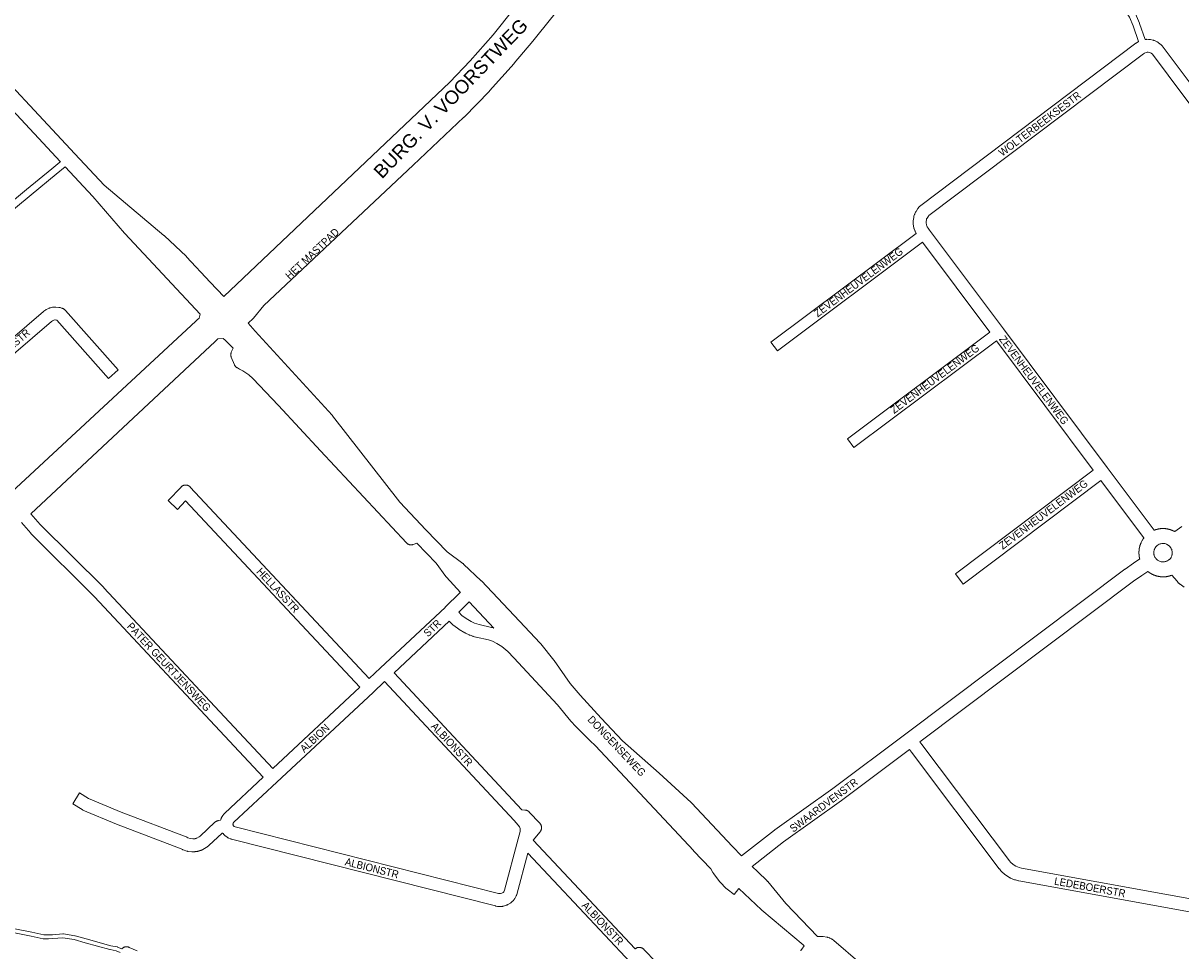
# Model space of a CAD drawing. Header units: metres. Extents: x 123819 to 142731, y 393440 to 405763.
# Tile 228 of 256: x 130323 to 131492, y 399361 to 400297. Entities that reach past the tile are written whole.
import ezdxf
from ezdxf.enums import TextEntityAlignment as Align

# ---------------------------------------------------------------- set-up
doc = ezdxf.new("R2010")
doc.units = ezdxf.units.M
doc.header["$MEASUREMENT"] = 0
for name, color, linetype, lineweight in [('gs-anno-wegen algemeen tekst', 7, 'Continuous', 0), ('gs-knt-aanvullende hoofdweg', 7, 'Continuous', 0), ('gs-knt-fietspaden', 7, 'Continuous', 0), ('gs-knt-hoofdweg', 7, 'Continuous', 0), ('gs-knt-paden', 7, 'Continuous', 0), ('gs-knt-wegen algemeen', 7, 'Continuous', 0), ('gs-vlk-plantopografie wegen algemeen', 7, 'Continuous', 0)]:
    doc.layers.add(name, color=color, linetype=linetype, lineweight=lineweight)
doc.styles.add('Style-Arial', font='arial.ttf')

msp = doc.modelspace()

# ---------------------------------------------------------------- linework, layer by layer
at = {"layer": 'gs-anno-wegen algemeen tekst', "color": 7, "linetype": 'Continuous', "flags": 128}
for points in [[(131084.5, 399966.2, -0.29621), (131084.5, 399966.2), (131077.9, 399975, -0.390806), (131077.9, 399975), (131224.5, 400084.7)], [(131161.6, 399868.6, -0.29621), (131161.6, 399868.6), (131155, 399877.4, -0.390807), (131155, 399877.4), (131298.9, 399985.1)]]:
    msp.add_lwpolyline(points, format="xyb", dxfattribs=at)
for points in [[(131231, 400075.8), (131084.5, 399966.2), (131084.5, 399966.2)], [(131305.5, 399976.3), (131161.6, 399868.6), (131161.6, 399868.6)]]:
    msp.add_lwpolyline(points, dxfattribs=at)
at = {"layer": 'gs-knt-aanvullende hoofdweg', "color": 7, "linetype": 'Continuous', "flags": 128}
for points in [[(131464.8, 399785.2), (131465, 399785.3), (131465.1, 399785.3), (131465.3, 399785.4), (131465.3, 399785.4), (131465.3, 399785.4), (131465.3, 399785.4), (131465.4, 399785.4), (131465.6, 399785.5), (131465.7, 399785.5), (131465.9, 399785.6), (131465.9, 399785.6), (131466.1, 399785.7), (131466.3, 399785.7), (131466.5, 399785.8), (131466.5, 399785.8), (131466.7, 399785.9), (131466.8, 399785.9), (131467, 399785.9), (131467.2, 399786), (131467.2, 399786), (131467.3, 399786), (131467.4, 399786), (131467.4, 399786), (131467.6, 399786.1), (131467.7, 399786.1), (131467.9, 399786.2), (131468, 399786.2), (131468.2, 399786.3), (131468.3, 399786.3), (131468.5, 399786.3), (131468.6, 399786.3), (131468.8, 399786.4), (131468.9, 399786.4), (131469.1, 399786.5), (131469.2, 399786.5), (131469.3, 399786.5), (131469.3, 399786.5), (131469.4, 399786.5), (131469.5, 399786.5), (131469.7, 399786.6), (131469.8, 399786.6), (131470, 399786.6), (131470.1, 399786.6), (131470.3, 399786.7), (131470.4, 399786.7), (131470.6, 399786.7), (131470.7, 399786.7), (131470.9, 399786.7), (131471, 399786.7), (131471.2, 399786.8), (131471.3, 399786.8), (131471.3, 399786.8), (131471.5, 399786.8), (131471.7, 399786.8), (131471.9, 399786.8), (131471.9, 399786.8), (131472.1, 399786.8), (131472.2, 399786.8), (131472.4, 399786.9), (131472.6, 399786.9), (131472.8, 399786.9), (131472.9, 399786.9), (131473.1, 399786.9), (131473.1, 399786.9), (131473.3, 399786.9), (131473.4, 399786.9), (131473.4, 399786.9), (131473.5, 399786.9), (131473.7, 399786.9), (131473.8, 399786.9), (131474, 399786.9), (131474.1, 399786.9), (131474.3, 399786.9), (131474.4, 399786.9), (131474.6, 399786.9), (131474.7, 399786.9), (131474.9, 399786.9), (131475, 399786.9), (131475.2, 399786.9), (131475.3, 399786.8), (131475.5, 399786.8), (131475.5, 399786.8), (131475.6, 399786.8), (131475.8, 399786.8), (131475.9, 399786.8), (131476.1, 399786.8), (131476.2, 399786.8), (131476.5, 399786.7), (131476.5, 399786.7), (131476.7, 399786.7), (131476.8, 399786.7), (131477.1, 399786.7), (131477.1, 399786.7), (131477.3, 399786.6), (131477.4, 399786.6), (131477.6, 399786.6), (131477.6, 399786.6), (131477.6, 399786.6), (131477.7, 399786.6), (131477.9, 399786.5), (131478, 399786.5), (131478.2, 399786.5), (131478.3, 399786.5), (131478.6, 399786.4), (131478.6, 399786.4), (131478.8, 399786.4), (131478.9, 399786.3), (131479.1, 399786.3), (131479.3, 399786.3), (131479.5, 399786.2), (131479.5, 399786.2), (131479.6, 399786.2), (131479.6, 399786.2), (131479.6, 399786.2), (131479.7, 399786.2), (131479.8, 399786.1), (131480, 399786.1), (131480.2, 399786), (131480.4, 399786), (131480.4, 399786), (131480.6, 399785.9), (131480.7, 399785.9), (131480.9, 399785.8), (131481, 399785.8), (131481.2, 399785.7), (131481.3, 399785.7), (131481.5, 399785.6), (131481.6, 399785.6), (131481.6, 399785.6), (131481.8, 399785.5), (131481.9, 399785.5), (131482.1, 399785.4), (131482.2, 399785.4), (131482.4, 399785.3), (131482.5, 399785.3), (131482.7, 399785.2), (131482.7, 399785.2), (131482.9, 399785.1), (131483, 399785.1), (131483.2, 399785), (131483.3, 399784.9), (131483.5, 399784.9), (131483.5, 399784.8), (131483.6, 399784.8), (131483.8, 399784.7), (131483.8, 399784.7), (131484, 399784.6), (131484.1, 399784.6), (131484.3, 399784.5), (131484.4, 399784.4), (131484.6, 399784.3), (131484.7, 399784.3), (131484.9, 399784.2), (131485, 399784.2), (131485.2, 399784.1), (131485.2, 399784), (131485.4, 399783.9), (131485.5, 399783.9), (131485.7, 399783.8), (131492.7, 399789)], [(131048.2, 399456.6), (131081.6, 399482.6), (131081.9, 399482.8), (131140.2, 399524.6), (131213.9, 399579.8), (131435.2, 399745.8), (131435.4, 399745.9), (131443.9, 399751.8), (131443.9, 399751.8), (131450.2, 399756.3), (131450.1, 399756.6), (131450.1, 399756.7), (131450.1, 399756.8), (131450, 399757), (131450, 399757.1), (131450, 399757.3), (131450, 399757.4), (131449.9, 399757.6), (131449.9, 399757.7), (131449.9, 399757.9), (131449.8, 399758), (131449.7, 399758.4), (131449.7, 399758.8), (131449.7, 399758.9), (131449.7, 399759.1), (131449.6, 399759.2), (131449.6, 399759.4), (131449.6, 399759.5), (131449.6, 399759.7), (131449.6, 399759.8), (131449.5, 399760), (131449.5, 399760.1), (131449.5, 399760.3), (131449.5, 399760.4), (131449.5, 399760.6), (131449.5, 399760.9), (131449.5, 399761), (131449.4, 399761.2), (131449.4, 399761.3), (131449.4, 399761.6), (131449.4, 399761.6), (131449.4, 399761.8), (131449.4, 399761.9), (131449.4, 399762.1), (131449.4, 399762.3), (131449.4, 399762.5), (131449.4, 399762.6), (131449.4, 399762.8), (131449.4, 399762.8), (131449.4, 399762.8), (131449.4, 399762.8), (131449.4, 399762.9), (131449.4, 399763), (131449.4, 399763.2), (131449.4, 399763.4), (131449.4, 399763.5), (131449.4, 399763.7), (131449.4, 399763.8), (131449.4, 399764), (131449.5, 399764.1), (131449.5, 399764.3), (131449.5, 399764.4), (131449.5, 399764.6), (131449.5, 399764.7), (131449.5, 399764.9), (131449.5, 399765), (131449.5, 399765.1), (131449.6, 399765.2), (131449.6, 399765.3), (131449.6, 399765.5), (131449.6, 399765.6), (131449.6, 399765.8), (131449.6, 399765.9), (131449.7, 399766.1), (131449.7, 399766.2), (131449.7, 399766.4), (131449.7, 399766.5), (131449.8, 399766.7), (131449.8, 399766.8), (131449.8, 399767), (131449.8, 399767.1), (131449.9, 399767.2), (131449.9, 399767.2), (131449.9, 399767.2), (131449.9, 399767.2), (131449.9, 399767.3), (131449.9, 399767.3), (131449.9, 399767.4), (131449.9, 399767.6), (131450, 399767.7), (131450, 399767.9), (131450, 399768), (131450.1, 399768.2), (131450.1, 399768.3), (131450.2, 399768.5), (131450.2, 399768.6), (131450.2, 399768.8), (131450.3, 399768.9), (131450.3, 399769.1), (131450.3, 399769.2), (131450.4, 399769.4), (131450.4, 399769.5), (131450.5, 399769.7), (131450.5, 399769.8), (131450.6, 399770), (131450.6, 399770.1), (131450.7, 399770.3), (131450.7, 399770.4), (131450.8, 399770.6), (131450.8, 399770.6), (131450.9, 399770.8), (131450.9, 399770.9), (131451, 399771.1), (131451.1, 399771.5), (131451.2, 399771.8), (131451.3, 399772), (131451.4, 399772.1), (131451.4, 399772.3), (131451.5, 399772.3), (131451.6, 399772.5), (131451.6, 399772.6), (131451.7, 399772.8), (131451.7, 399772.9), (131452, 399773.5), (131452.4, 399774.2), (131452.4, 399774.3), (131452.5, 399774.5), (131452.6, 399774.6), (131453.1, 399775.4), (131453.5, 399776.1), (131453.5, 399776.1), (131453.6, 399776.3), (131453.7, 399776.4), (131454.3, 399777.3), (131454.4, 399777.4)], [(131473.4, 399753.2), (131473.5, 399753.2), (131473.5, 399753.2), (131473.5, 399753.2), (131473.5, 399753.2), (131474, 399753.2), (131474.5, 399753.2), (131475.1, 399753.3), (131475.9, 399753.5), (131476.7, 399753.7), (131477.5, 399754), (131478.1, 399754.3), (131478.3, 399754.4), (131478.3, 399754.4), (131478.8, 399754.7), (131479.1, 399754.9), (131479.6, 399755.3), (131479.6, 399755.3), (131480.1, 399755.6), (131480.1, 399755.7), (131480.3, 399755.8), (131480.5, 399755.9), (131480.6, 399756), (131480.7, 399756.1), (131480.9, 399756.3), (131481.1, 399756.5), (131481.1, 399756.5), (131481.3, 399756.8), (131481.5, 399757.1), (131481.5, 399757.1), (131481.5, 399757.1), (131481.7, 399757.4), (131481.7, 399757.4), (131481.8, 399757.5), (131481.9, 399757.7), (131482, 399758.1), (131482.6, 399759.5), (131482.6, 399759.6), (131482.6, 399759.7), (131482.7, 399759.8), (131482.7, 399759.9), (131482.7, 399760), (131482.8, 399760.1), (131482.8, 399760.2), (131482.8, 399760.4), (131482.9, 399760.5), (131482.9, 399760.6), (131482.9, 399760.7), (131482.9, 399760.8), (131483, 399760.9), (131483, 399761), (131483, 399761.2), (131483, 399761.3), (131483, 399761.4), (131483, 399761.5), (131483, 399761.5), (131483.1, 399762.2), (131483.1, 399763), (131483, 399763.9), (131482.8, 399764.8), (131482.6, 399765.6), (131482.1, 399766.6), (131481.7, 399767.4), (131480.4, 399769.2), (131478.9, 399770.3), (131477.3, 399771.2), (131476.5, 399771.5), (131476.5, 399771.5), (131476.5, 399771.5), (131476.5, 399771.5), (131475.7, 399771.7), (131475.7, 399771.7), (131474.9, 399771.8), (131474.9, 399771.8), (131474.9, 399771.8), (131474.1, 399771.9), (131474.1, 399771.9), (131474.1, 399771.9), (131474, 399771.9), (131473.2, 399771.9), (131473.2, 399771.9), (131473.2, 399771.9), (131473.2, 399771.9), (131472.4, 399771.8), (131472.4, 399771.8), (131472.4, 399771.8), (131471.6, 399771.6), (131471.6, 399771.6), (131471.6, 399771.6), (131470.8, 399771.4), (131470.8, 399771.4), (131470.8, 399771.4), (131470.8, 399771.4), (131470, 399771.1), (131468, 399769.9), (131467.4, 399769.4), (131467.4, 399769.3), (131467.3, 399769.2), (131467.2, 399769.2), (131467.1, 399769.1), (131467, 399769), (131466.9, 399768.9), (131466.9, 399768.8), (131466.8, 399768.7), (131466.7, 399768.7), (131466.6, 399768.6), (131466.6, 399768.5), (131466.5, 399768.4), (131466.4, 399768.3), (131466.3, 399768.2), (131466.3, 399768.1), (131466.2, 399768), (131466.1, 399767.9), (131466.1, 399767.8), (131466, 399767.7), (131465.9, 399767.6), (131465.9, 399767.5), (131465.8, 399767.4), (131465.8, 399767.3), (131465.7, 399767.2), (131465.6, 399767.1), (131465.6, 399767), (131465.5, 399766.9), (131465.5, 399766.8), (131465.4, 399766.7), (131465.4, 399766.6), (131465.3, 399766.5), (131465.3, 399766.4), (131465.2, 399766.3), (131465.2, 399766.2), (131465.1, 399766.1), (131465.1, 399766.1), (131465.1, 399766), (131465, 399765.8), (131465, 399765.8), (131465, 399765.8), (131465, 399765.6), (131464.9, 399765.5), (131464.9, 399765.5), (131464.7, 399764.9), (131464.7, 399764.8), (131464.5, 399764), (131464.5, 399764), (131464.5, 399764), (131464.4, 399763.1), (131464.4, 399763.1), (131464.4, 399762.3), (131464.4, 399762.3), (131464.4, 399762.2), (131464.4, 399762.2), (131464.5, 399761.5), (131464.5, 399761.5), (131464.5, 399761.4), (131464.5, 399761.2), (131464.5, 399761.2), (131464.5, 399761.1), (131464.6, 399761), (131464.6, 399760.9), (131464.6, 399760.9), (131464.6, 399760.8), (131464.6, 399760.7), (131464.6, 399760.6), (131464.7, 399760.4), (131464.7, 399760.3), (131464.7, 399760.2), (131464.8, 399760.1), (131464.8, 399760), (131464.8, 399759.9), (131464.9, 399759.7), (131464.9, 399759.6), (131464.9, 399759.6), (131465.6, 399757.9), (131465.8, 399757.6), (131465.8, 399757.6), (131465.9, 399757.6), (131466.3, 399757), (131466.3, 399756.9), (131466.3, 399756.9), (131466.4, 399756.9), (131466.8, 399756.3), (131466.8, 399756.3), (131466.9, 399756.2), (131466.9, 399756.2), (131467.4, 399755.7), (131467.5, 399755.7), (131468, 399755.2), (131468.1, 399755.1), (131468.7, 399754.7), (131468.7, 399754.7), (131468.8, 399754.7), (131468.8, 399754.6), (131469.4, 399754.3), (131469.5, 399754.3), (131469.5, 399754.2), (131470.2, 399753.9), (131470.2, 399753.9), (131470.2, 399753.9), (131471, 399753.6), (131471, 399753.6), (131471, 399753.6), (131471, 399753.6), (131471.8, 399753.4), (131471.8, 399753.4), (131471.8, 399753.4), (131471.8, 399753.4), (131472.6, 399753.3), (131472.6, 399753.3), (131472.7, 399753.3), (131473.4, 399753.2), (131473.4, 399753.2)], [(131482.7, 399739.9), (131482.1, 399739.6), (131481.9, 399739.5), (131481.5, 399739.4), (131481.3, 399739.4), (131480.8, 399739.2), (131480.7, 399739.2), (131480.5, 399739.1), (131480.4, 399739.1), (131480.2, 399739), (131480.1, 399739), (131479.9, 399738.9), (131479.8, 399738.9), (131479.5, 399738.8), (131479.4, 399738.8), (131479, 399738.7), (131478.8, 399738.7), (131478.6, 399738.6), (131478.5, 399738.6), (131478.2, 399738.5), (131478.1, 399738.5), (131477.9, 399738.5), (131477.6, 399738.4), (131477.3, 399738.4), (131476.9, 399738.3), (131476.5, 399738.3), (131474.7, 399738.2), (131474.4, 399738.2), (131474, 399738.2), (131473.8, 399738.2), (131473.8, 399738.2), (131473.5, 399738.2), (131473.5, 399738.2), (131473.3, 399738.2), (131473.1, 399738.2), (131472.9, 399738.2), (131472.8, 399738.2), (131472.6, 399738.2), (131472.6, 399738.2), (131472.5, 399738.2), (131472.5, 399738.2), (131472.3, 399738.2), (131472.2, 399738.2), (131472, 399738.2), (131471.9, 399738.3), (131471.7, 399738.3), (131471.6, 399738.3), (131471.4, 399738.3), (131471.3, 399738.3), (131471.1, 399738.3), (131471, 399738.3), (131470.8, 399738.4), (131470.7, 399738.4), (131470.5, 399738.4), (131470.4, 399738.4), (131470.3, 399738.4), (131470.3, 399738.4), (131470.2, 399738.4), (131470.1, 399738.5), (131469.9, 399738.5), (131469.8, 399738.5), (131469.6, 399738.5), (131469.5, 399738.6), (131469.3, 399738.6), (131469.2, 399738.6), (131469, 399738.7), (131468.9, 399738.7), (131468.7, 399738.7), (131468.6, 399738.7), (131468.4, 399738.8), (131468.3, 399738.8), (131468.1, 399738.8), (131468.1, 399738.8), (131468.1, 399738.9), (131468.1, 399738.9), (131468, 399738.9), (131467.8, 399738.9), (131467.7, 399738.9), (131467.5, 399739), (131467.4, 399739), (131467.2, 399739.1), (131467.1, 399739.1), (131466.9, 399739.2), (131466.8, 399739.2), (131466.6, 399739.3), (131466.5, 399739.3), (131466.3, 399739.4), (131466.2, 399739.4), (131466, 399739.4), (131466, 399739.5), (131465.9, 399739.5), (131465.7, 399739.5), (131465.7, 399739.6), (131465.5, 399739.6), (131465.4, 399739.7), (131465.2, 399739.8), (131465, 399739.8), (131464.9, 399739.9), (131464.8, 399739.9), (131464.6, 399740), (131464.5, 399740), (131464.3, 399740.1), (131464.2, 399740.1), (131464, 399740.2), (131464, 399740.2), (131464, 399740.2), (131463.9, 399740.3), (131463.8, 399740.3), (131463.7, 399740.4), (131463.5, 399740.5), (131463.4, 399740.5), (131463.2, 399740.6), (131463.1, 399740.6), (131462.9, 399740.7), (131462.8, 399740.8), (131462.6, 399740.9), (131462.6, 399740.9), (131462.4, 399741), (131462.3, 399741), (131462.1, 399741.1), (131462, 399741.2), (131462, 399741.2), (131462, 399741.2), (131461.8, 399741.3), (131461.7, 399741.4), (131461.5, 399741.5), (131461.5, 399741.5), (131461.3, 399741.6), (131461.2, 399741.7), (131461, 399741.8), (131461, 399741.8), (131460.8, 399741.9), (131460.7, 399742), (131460.5, 399742.1), (131460.4, 399742.2), (131460.2, 399742.3), (131460.2, 399742.3), (131460.1, 399742.3), (131460.1, 399742.4), (131460, 399742.4), (131459.9, 399742.5), (131459.7, 399742.6), (131459.7, 399742.7), (131459.5, 399742.8), (131459.4, 399742.9), (131459.2, 399743), (131459.2, 399743), (131459, 399743.1), (131458.9, 399743.2), (131458.8, 399743.3), (131458.7, 399743.4), (131458.6, 399743.5), (131458.5, 399743.6), (131458.4, 399743.7), (131452.5, 399739.5), (131452.5, 399739.5), (131444.1, 399733.7), (131228.1, 399571.7)], [(131495.2, 399727.7), (131490.9, 399730.7), (131490.6, 399730.8), (131490.6, 399730.9), (131490.4, 399731), (131490.3, 399731.1), (131490.3, 399731.1), (131490.2, 399731.2), (131490.1, 399731.2), (131490.1, 399731.3), (131490, 399731.4), (131490, 399731.4), (131489.9, 399731.5), (131489.7, 399731.7), (131489.7, 399731.7), (131489.5, 399731.9), (131487.9, 399733.8), (131482.7, 399739.9)], [(131217.7, 399563.9), (131149.2, 399512.5), (131149.1, 399512.4), (131090.7, 399470.6), (131059, 399445.9)]]:
    msp.add_lwpolyline(points, dxfattribs=at)
at = {"layer": 'gs-knt-fietspaden', "color": 7, "linetype": 'Continuous', "flags": 128}
for points in [[(131658.9, 400528.2), (131454.2, 400479.7), (131454.2, 400479.7), (131315.4, 400447.2), (131322, 400439.6), (131442.9, 400311), (131443, 400310.9), (131443.1, 400310.8), (131443.1, 400310.7), (131443.2, 400310.6), (131445.8, 400306.9), (131445.9, 400306.8), (131445.9, 400306.7), (131446, 400306.5), (131446.1, 400306.4), (131446.1, 400306.3), (131450, 400296.9), (131450, 400296.9), (131450.1, 400296.8), (131455.7, 400280.5)], [(131449, 400278.4), (131443.5, 400294.4), (131439.8, 400303.2), (131437.6, 400306.4), (131316.9, 400434.9), (131316.8, 400435), (131307.7, 400445.4), (131271.6, 400437.1), (130925.3, 400354), (130901.1, 400347.9), (130896.1, 400345.9), (130892.3, 400344.1), (130888.8, 400341.9), (130885.3, 400338.6), (130885.2, 400338.6), (130881.3, 400335), (130875.2, 400327.2)]]:
    msp.add_lwpolyline(points, dxfattribs=at)
at = {"layer": 'gs-knt-hoofdweg', "color": 7, "linetype": 'Continuous', "flags": 128}
for points in [[(130525.4, 400021.2), (130753.6, 400237.5), (130753.6, 400237.5), (130753.6, 400237.5), (130774, 400258.8), (130797.4, 400285.3), (130839.7, 400338.6), (130872.8, 400385.8), (130899, 400428.8), (130917.2, 400461.1), (130935, 400495.5), (130952, 400532.2), (130961.8, 400555.7), (131066.9, 400851.4)], [(130360.5, 400157.1), (130258.2, 400266.6), (130258.1, 400266.7), (130214.6, 400314.3), (130214.5, 400314.4), (130172.5, 400362.2), (130134.3, 400403.7), (130110.6, 400428.7), (130102.8, 400437.1)], [(130184.5, 400372.8), (130226.5, 400325.1), (130269.9, 400277.5), (130374.9, 400165.1), (130404.6, 400133.4), (130465, 400082.8), (130465.2, 400082.6), (130465.4, 400082.5), (130487.4, 400061.7), (130487.6, 400061.5), (130487.8, 400061.3), (130511.5, 400035.6), (130525.4, 400021.2)], [(130875.2, 400327.2), (130856.8, 400302.9), (130856.7, 400302.8), (130837.5, 400278.9), (130837.5, 400278.9), (130818.7, 400256.5), (130818.6, 400256.4), (130793.8, 400228.6), (130793.7, 400228.4), (130768, 400202.2), (130767.9, 400202.1), (130716.5, 400153.6), (130565.8, 400012.1), (130555.3, 399999.2), (130555.2, 399999), (130555.1, 399998.9), (130555, 399998.8), (130549.9, 399994.1)], [(130500.4, 399999.2), (130501.5, 400003.3), (130425.4, 400084.7), (130425.2, 400085), (130393.1, 400122.2), (130365.3, 400152)], [(130311, 399823.5), (130497.3, 399996.3), (130498.5, 399997.5), (130500.4, 399999.2)], [(130549.9, 399994.1), (130557.1, 399986.2), (130557.1, 399986.2), (130557.1, 399986.2)], [(130519.3, 399978.3), (130516.6, 399975.7), (130330.6, 399801.8)], [(130534.7, 399968.8), (130531, 399972.7), (130526.8, 399976.9), (130524.9, 399978.7), (130519.3, 399978.3)], [(130557.1, 399986.2), (130634.8, 399901.2), (130635, 399900.9), (130635.2, 399900.7), (130703.2, 399813.5), (130729.5, 399785.7), (130751.1, 399763.3), (130766.8, 399751.7), (130767.1, 399751.5), (130767.3, 399751.3), (130767.6, 399751.1), (130785.4, 399734.3), (130785.4, 399734.3), (130785.6, 399734.1), (130785.7, 399734), (130823.9, 399693.4), (130845, 399671.2), (130845.2, 399670.9), (130845.4, 399670.7), (130858.8, 399654.1), (130859, 399653.9), (130859.1, 399653.6), (130875, 399630.4), (130885.1, 399618.9), (130906.4, 399595.5), (130928.1, 399572.8), (130964.9, 399540), (130964.9, 399539.9), (130997.3, 399510.4), (130997.5, 399510.2), (130997.7, 399510), (131039.1, 399465.9), (131048.2, 399456.6)], [(130714.9, 399770.5), (130714.9, 399770.5), (130714.9, 399770.5), (130714.6, 399770.4), (130714.2, 399770.5), (130713.9, 399770.5), (130713.6, 399770.5), (130713.3, 399770.6), (130713, 399770.6), (130712.7, 399770.7), (130712.4, 399770.8), (130712.1, 399770.9), (130711.8, 399771.1), (130711.5, 399771.2), (130711.3, 399771.3), (130711, 399771.5), (130710.8, 399771.7), (130710.5, 399771.9), (130710.3, 399772.1), (130710, 399772.3), (130709.8, 399772.5), (130623, 399865.4), (130622.9, 399865.4), (130580.6, 399911.2), (130554.8, 399938.3), (130550.6, 399942.2), (130544.5, 399946), (130541.1, 399947.9), (130539.1, 399949), (130538.8, 399949.1), (130538.5, 399949.3), (130538.3, 399949.5), (130538, 399949.7), (130537.8, 399949.9), (130537.6, 399950.1), (130537.3, 399950.3), (130537.1, 399950.6), (130536.9, 399950.8), (130536.8, 399951.1), (130536.6, 399951.4), (130536.4, 399951.6), (130536.3, 399951.9), (130536.2, 399952.2), (130533, 399959.8), (130532.9, 399960.1), (130532.8, 399960.4), (130532.7, 399960.7), (130532.6, 399961), (130532.6, 399961.3), (130532.6, 399961.6), (130532.5, 399961.9), (130532.5, 399962.2), (130532.5, 399962.5), (130532.5, 399962.8), (130532.5, 399963.1), (130532.6, 399963.4), (130532.6, 399963.7), (130532.7, 399964), (130532.8, 399964.3), (130532.9, 399964.5), (130533, 399964.8), (130534.7, 399968.8)], [(130720.4, 399772.1), (130717.7, 399771.1), (130716.7, 399770.8), (130716.4, 399770.7), (130716.1, 399770.6), (130715.8, 399770.6), (130715.5, 399770.5), (130715.2, 399770.5), (130714.9, 399770.5)], [(130764.4, 399722.5), (130750.2, 399737.8), (130750, 399738), (130749.8, 399738.2), (130749.6, 399738.5), (130739.7, 399752.1), (130720.4, 399772.1)], [(130773.3, 399713), (130772.9, 399712.6), (130762.6, 399702.5), (130765.7, 399699.2), (130770, 399696.1), (130775.2, 399693), (130778.5, 399691.4), (130780.8, 399690.7), (130783.1, 399690.1), (130795.8, 399687.1), (130796.1, 399687.1), (130796.1, 399687.1), (130796.4, 399687), (130798.2, 399686.4)], [(130798.2, 399686.4), (130773.3, 399713)], [(131040.9, 399417.5), (131040.9, 399417.5), (131040.9, 399417.5), (131033.5, 399423.1), (131033.3, 399423.2), (131033.1, 399423.4), (131032.9, 399423.6), (131032.8, 399423.7), (131026.7, 399429.9), (131026.6, 399430.1), (131026.4, 399430.3), (131026.2, 399430.5), (131019.9, 399438.8), (131019.8, 399439), (131019.6, 399439.2), (131019.5, 399439.5), (131019.3, 399439.7), (131017.3, 399443.6), (130999.8, 399461.7), (130999.8, 399461.8), (130900.7, 399567.7), (130894.9, 399572.9), (130894.7, 399573.1), (130894.6, 399573.2), (130880.7, 399587.2), (130880.6, 399587.3), (130876, 399592.2), (130875.8, 399592.4), (130875.7, 399592.6), (130862.2, 399609.1), (130818.4, 399656.4), (130812.2, 399662.9), (130806.2, 399668), (130801.2, 399670.9), (130796.7, 399673.2), (130792.6, 399674.5), (130780.1, 399677.4), (130779.9, 399677.4), (130777.3, 399678.1), (130777, 399678.2), (130776.8, 399678.2), (130774, 399679.2), (130773.8, 399679.3), (130773.5, 399679.4), (130773.3, 399679.5), (130769.3, 399681.4), (130769.1, 399681.5), (130768.9, 399681.6), (130768.7, 399681.7), (130763.1, 399685.1), (130762.9, 399685.2), (130762.7, 399685.4), (130757.6, 399688.9), (130757.4, 399689.1), (130757.2, 399689.3), (130756.9, 399689.5), (130756.7, 399689.7), (130753.1, 399693.5)], [(131059, 399445.9), (131064.6, 399440.4), (131074, 399431.2), (131074.2, 399431), (131074.4, 399430.8), (131074.6, 399430.6), (131092.8, 399408.4), (131124.8, 399375.1)], [(131045.4, 399423.5), (131040.9, 399417.5)], [(131111.4, 399365.9), (131110.4, 399366.9), (131068.7, 399401.8), (131068.5, 399402), (131068.4, 399402.1), (131045.4, 399423.5)]]:
    msp.add_lwpolyline(points, dxfattribs=at)
at = {"layer": 'gs-knt-paden', "color": 7, "linetype": 'Continuous', "flags": 128}
for points in [[(130420.8, 399359), (130416.6, 399360.8), (130410.6, 399362), (130410.5, 399362), (130410.5, 399362), (130385.3, 399368.8), (130385.3, 399368.8), (130374.3, 399372), (130363, 399373.8), (130352.7, 399373), (130352.7, 399373), (130348.3, 399372.8), (130348.2, 399372.8), (130348.2, 399372.8), (130343.5, 399372.8), (130343.4, 399372.8), (130343.3, 399372.8), (130343.2, 399372.8), (130343.1, 399372.8), (130343.1, 399372.9), (130330.9, 399375.5), (130230.5, 399395.2)], [(130231.3, 399399.1), (130331.7, 399379.4), (130331.7, 399379.4), (130343.7, 399376.8), (130348.1, 399376.8), (130352.4, 399377), (130363, 399377.8), (130363, 399377.8), (130363.1, 399377.8), (130363.2, 399377.8), (130363.3, 399377.8), (130363.4, 399377.8), (130375, 399375.9), (130375.1, 399375.9), (130375.2, 399375.9), (130375.2, 399375.9), (130386.4, 399372.7), (130411.5, 399365.9), (130417.6, 399364.7), (130417.7, 399364.7), (130417.8, 399364.6), (130417.9, 399364.6), (130418, 399364.6), (130418, 399364.5), (130422.4, 399362.6)]]:
    msp.add_lwpolyline(points, dxfattribs=at)
at = {"layer": 'gs-knt-wegen algemeen', "color": 7, "linetype": 'Continuous', "flags": 128}
for points in [[(131455.7, 400280.5), (131456.6, 400280.6), (131456.9, 400280.6), (131457.2, 400280.6), (131457.5, 400280.7), (131459.1, 400280.6), (131459.4, 400280.6), (131459.7, 400280.6), (131460, 400280.6), (131460.3, 400280.5), (131461.1, 400280.4)], [(131461.1, 400280.4), (131463.5, 400279.9), (131463.8, 400279.9), (131464, 400279.8), (131464.3, 400279.7), (131464.5, 400279.6), (131464.8, 400279.5), (131465, 400279.4), (131468, 400278.1), (131468.2, 400277.9), (131468.4, 400277.8), (131468.7, 400277.7), (131468.9, 400277.5), (131469.1, 400277.4), (131469.3, 400277.2), (131471.8, 400275.2), (131472.1, 400275), (131472.3, 400274.8), (131472.5, 400274.5), (131472.8, 400274.3), (131473, 400274), (131501.3, 400236.4)], [(131461.1, 400280.4), (131461.1, 400280.4), (131461.1, 400280.4)], [(131461.1, 400280.4), (131461.1, 400280.4), (131461.1, 400280.4)], [(131221.7, 400098.9), (131222.1, 400101.1), (131222.1, 400101.3), (131222.2, 400101.6), (131222.2, 400101.8), (131222.3, 400102.1), (131222.8, 400103.8), (131222.9, 400104), (131223, 400104.2), (131223.1, 400104.5), (131223.8, 400106.1), (131223.9, 400106.3), (131224.1, 400106.6), (131224.2, 400106.8), (131224.4, 400107), (131226.3, 400110), (131226.5, 400110.2), (131226.7, 400110.5), (131226.8, 400110.7), (131227, 400110.9), (131228.3, 400112.2), (131228.4, 400112.4), (131228.6, 400112.5), (131228.9, 400112.7), (131229.1, 400112.9), (131446.4, 400276.7), (131446.6, 400276.9), (131446.9, 400277), (131448.8, 400278.2), (131449, 400278.4), (131449, 400278.4)], [(131458.7, 400267.6), (131458.5, 400267.6), (131457.9, 400267.6), (131456.9, 400267.5), (131456.7, 400267.4), (131455.1, 400266.8), (131454, 400266.1), (131237.3, 400102.8), (131236.9, 400102.3), (131235.5, 400100.3), (131235.1, 400099.5), (131234.8, 400098.6), (131234.6, 400096.9)], [(131702.4, 399946.6), (131494.8, 400223.3), (131463, 400265.6), (131461.8, 400266.6), (131460.3, 400267.3), (131458.7, 400267.6)], [(131458.7, 400267.6), (131458.7, 400267.6), (131458.7, 400267.6)], [(131458.7, 400267.6), (131458.7, 400267.6), (131458.7, 400267.6)], [(131224.5, 400084.7), (131224.5, 400084.7), (131224.4, 400085), (131224.3, 400085.2), (131224.1, 400085.4), (131223.4, 400087.1), (131223.3, 400087.3), (131223.2, 400087.5), (131223.1, 400087.7), (131222.5, 400089.4), (131222.4, 400089.7), (131222.3, 400089.9), (131222.3, 400090.2), (131222.2, 400090.5), (131221.6, 400094), (131221.6, 400094.3), (131221.5, 400094.5), (131221.5, 400094.8), (131221.5, 400095.1), (131221.5, 400096.9), (131221.5, 400097.1), (131221.5, 400097.4), (131221.5, 400097.6), (131221.6, 400097.9), (131221.7, 400098.9)], [(131221.7, 400098.9), (131221.7, 400098.9), (131221.7, 400098.9)], [(131221.7, 400098.9), (131221.7, 400098.9), (131221.7, 400098.9)], [(131234.6, 400096.9), (131234.5, 400096.4), (131234.5, 400095.7), (131234.9, 400093.2), (131235.2, 400092.4), (131235.7, 400091.5), (131236.5, 400090.2), (131238.1, 400088), (131312.6, 399988.5), (131417.5, 399848.4)], [(131234.6, 400096.9), (131234.6, 400096.9), (131234.6, 400096.9)], [(131234.6, 400096.9), (131234.6, 400096.9), (131234.6, 400096.9)], [(131298.9, 399985.1), (131231, 400075.8)], [(130256.4, 399931.7), (130343.3, 400005.9), (130343.5, 400006.1), (130343.8, 400006.3), (130345.6, 400007.6), (130345.8, 400007.7), (130346, 400007.9), (130346.3, 400008), (130346.5, 400008.1), (130348.9, 400009.3), (130349.2, 400009.4), (130349.5, 400009.5), (130349.7, 400009.6), (130350, 400009.7), (130350.3, 400009.7), (130352.4, 400010.2), (130352.6, 400010.2), (130352.9, 400010.3), (130353.1, 400010.3), (130353.4, 400010.3), (130354.8, 400010.4), (130355, 400010.4), (130355.3, 400010.4), (130355.6, 400010.4), (130355.8, 400010.4), (130359, 400010.1), (130359.3, 400010), (130359.6, 400010), (130359.8, 400009.9), (130360.1, 400009.9), (130361.7, 400009.4), (130362, 400009.3), (130362.3, 400009.2), (130362.5, 400009.1), (130362.8, 400009), (130363.1, 400008.9), (130364, 400008.4), (130364.2, 400008.2), (130364.5, 400008), (130364.8, 400007.8), (130365, 400007.7), (130365.2, 400007.4), (130365.5, 400007.2), (130365.7, 400007)], [(131417.5, 399848.4), (131464.8, 399785.2)], [(130491.6, 399828.8), (130672.1, 399635.6)], [(130330.6, 399801.8), (130340, 399791.1), (130404.3, 399727.3), (130404.4, 399727.1), (130574.8, 399544.8)], [(130565.3, 399535.9), (130395, 399718.1), (130330.7, 399782), (130330.5, 399782.2), (130330.4, 399782.3), (130321, 399793)], [(130748.9, 399707.4), (130763.8, 399721.9), (130764.4, 399722.5)], [(130672.1, 399635.6), (130683.6, 399646.4), (130748.9, 399707.3), (130748.9, 399707.4)], [(130748.9, 399707.4), (130748.9, 399707.4), (130748.9, 399707.4)], [(130748.9, 399707.4), (130748.9, 399707.4), (130748.9, 399707.4)], [(130753.1, 399693.5), (130697.3, 399641.3)], [(130697.3, 399641.3), (130826.3, 399503), (130829.5, 399502.8), (130829.8, 399502.8), (130830.1, 399502.8), (130830.4, 399502.7), (130830.7, 399502.7), (130831, 399502.6), (130831.3, 399502.5), (130831.6, 399502.4), (130831.9, 399502.2), (130832.2, 399502.1), (130832.5, 399502), (130832.7, 399501.8), (130833, 399501.6), (130833.2, 399501.4), (130833.5, 399501.2), (130833.7, 399501), (130833.9, 399500.8), (130844.5, 399489.4), (130844.7, 399489.2), (130844.9, 399489), (130845.1, 399488.7), (130845.3, 399488.4), (130845.4, 399488.2), (130845.6, 399487.9), (130845.7, 399487.6), (130845.8, 399487.3), (130845.9, 399487), (130846, 399486.7), (130846.1, 399486.4), (130846.2, 399486.1), (130846.2, 399485.8), (130846.2, 399485.5), (130846.3, 399485.2), (130846.3, 399484.9), (130846.3, 399484.5), (130846.2, 399484.2), (130846.2, 399483.9), (130846.1, 399483.6), (130846, 399483.3), (130846, 399483), (130845.9, 399482.7), (130845.7, 399482.4), (130845.6, 399482.1), (130845.5, 399481.9), (130845.3, 399481.6), (130845.1, 399481.3), (130844.9, 399481.1), (130844.7, 399480.8), (130837.8, 399472.5), (130940.9, 399362.8), (130941, 399362.8), (130941.2, 399363), (130941.5, 399363.2), (130941.7, 399363.4), (130942, 399363.5), (130942.3, 399363.6), (130942.6, 399363.8), (130942.9, 399363.9), (130943.2, 399364), (130943.5, 399364), (130943.8, 399364.1), (130944.1, 399364.1), (130944.5, 399364.2), (130944.8, 399364.2), (130945.1, 399364.2), (130945.4, 399364.2), (130945.7, 399364.1), (130946, 399364.1), (130946.3, 399364), (130946.6, 399363.9), (130946.9, 399363.8), (130947.2, 399363.7), (130947.5, 399363.6), (130947.8, 399363.5), (130948.1, 399363.3), (130948.4, 399363.2), (130948.6, 399363), (130948.9, 399362.8), (130949.1, 399362.6), (130949.4, 399362.4), (130949.6, 399362.2), (130962, 399349.2)], [(130578.9, 399530.8), (130535.7, 399490.5), (130534.9, 399489.4), (130534.6, 399488.4), (130534.7, 399488.1), (130535, 399487), (130535.1, 399486.9), (130535.1, 399486.8), (130535.9, 399486.2), (130536.9, 399485.8), (130802.8, 399418.7), (130803.4, 399418.6), (130804.9, 399418.6), (130806.2, 399418.9), (130807.5, 399419.7), (130807.8, 399420), (130808.1, 399420.4), (130808.9, 399421.8), (130822.8, 399473.9), (130824.6, 399481.3), (130824.7, 399481.9), (130824.5, 399484.1), (130823.9, 399485.9), (130822.8, 399487.7), (130818.6, 399492.2), (130687.8, 399632.4), (130676.2, 399621.6), (130578.9, 399530.8), (130578.9, 399530.8), (130578.9, 399530.8)], [(130574.8, 399544.8), (130662.6, 399626.7)], [(131228.1, 399571.7), (131230.1, 399569), (131318.7, 399451.5), (131319.8, 399450.2), (131322.4, 399447.8), (131325.2, 399446), (131328.4, 399444.7), (131330.8, 399444.1), (131703.7, 399376.4)], [(131707.8, 399362.4), (131328.2, 399431.4), (131328, 399431.4), (131327.8, 399431.4), (131324.8, 399432.2), (131324.6, 399432.3), (131324.3, 399432.3), (131324.1, 399432.4), (131323.9, 399432.5), (131319.7, 399434.2), (131319.4, 399434.3), (131319.2, 399434.5), (131318.9, 399434.6), (131318.7, 399434.8), (131314.9, 399437.2), (131314.6, 399437.3), (131314.4, 399437.5), (131314.2, 399437.7), (131314, 399437.9), (131310.7, 399440.9), (131310.4, 399441.1), (131310.2, 399441.4), (131310.1, 399441.6), (131308.6, 399443.3), (131308.4, 399443.5), (131219.7, 399561.2), (131217.7, 399563.9)], [(130522.2, 399492.5), (130522.4, 399493.1), (130522.4, 399493.4), (130522.5, 399493.6), (130522.6, 399493.9), (130522.7, 399494.2), (130522.8, 399494.5), (130523.4, 399495.7), (130523.5, 399495.9), (130523.7, 399496.2), (130523.8, 399496.4), (130524, 399496.7), (130524.2, 399496.9), (130525.8, 399499), (130526, 399499.2), (130526.2, 399499.4), (130526.3, 399499.5), (130526.5, 399499.7), (130565.3, 399535.9)], [(130491.6, 399474), (130494.2, 399473.7), (130494.4, 399473.7), (130494.5, 399473.7), (130494.6, 399473.7), (130494.7, 399473.7), (130494.9, 399473.7), (130495, 399473.7), (130495.1, 399473.7), (130495.2, 399473.7), (130495.4, 399473.7), (130495.5, 399473.8), (130495.6, 399473.8), (130495.7, 399473.8), (130495.9, 399473.8), (130496, 399473.8), (130496.1, 399473.9), (130496.2, 399473.9), (130496.4, 399473.9), (130496.5, 399473.9), (130496.6, 399474), (130496.7, 399474), (130496.9, 399474), (130497, 399474.1), (130497.1, 399474.1), (130497.2, 399474.1), (130497.3, 399474.2), (130497.5, 399474.2), (130497.6, 399474.3), (130497.7, 399474.3), (130497.8, 399474.3), (130497.9, 399474.4), (130498.1, 399474.4), (130498.2, 399474.5), (130500.6, 399475.9), (130501.5, 399476.6), (130516.3, 399490.4), (130516.6, 399490.6), (130516.8, 399490.8), (130517.1, 399491), (130517.3, 399491.2), (130517.6, 399491.3), (130517.9, 399491.5), (130518.2, 399491.6), (130518.5, 399491.7), (130518.8, 399491.8), (130519.1, 399491.9), (130519.4, 399492), (130519.7, 399492.1), (130522.2, 399492.5)], [(130936.2, 399348.8), (130832.3, 399459.3), (130821.2, 399417.6), (130821.2, 399417.3), (130821.1, 399417.1), (130820.9, 399416.8), (130820.8, 399416.5), (130820.7, 399416.2), (130819.2, 399413.5), (130819.1, 399413.3), (130818.9, 399413.1), (130818.8, 399412.9), (130818.6, 399412.7), (130818.5, 399412.5), (130817.5, 399411.3), (130817.3, 399411.1), (130817.1, 399410.9), (130816.9, 399410.7), (130815.8, 399409.7), (130815.6, 399409.5), (130815.4, 399409.3), (130815.2, 399409.2), (130815, 399409), (130814.8, 399408.9), (130812.2, 399407.3), (130811.9, 399407.2), (130811.7, 399407.1), (130811.4, 399407), (130811.2, 399406.8), (130810.9, 399406.7), (130810.6, 399406.7), (130807.7, 399405.8), (130807.4, 399405.8), (130807.1, 399405.7), (130806.9, 399405.6), (130806.6, 399405.6), (130806.3, 399405.6), (130806, 399405.6), (130803, 399405.5), (130802.7, 399405.5), (130802.5, 399405.5), (130802.2, 399405.6), (130802, 399405.6), (130801.7, 399405.6), (130800.2, 399405.9), (130800, 399405.9), (130799.8, 399406), (130533.3, 399473.3), (130533, 399473.4), (130532.7, 399473.5), (130532.5, 399473.6), (130530.3, 399474.5), (130530, 399474.6), (130529.7, 399474.7), (130529.5, 399474.9), (130529.2, 399475), (130528.9, 399475.2), (130528.7, 399475.4), (130526.6, 399477), (130526.4, 399477.2), (130526.1, 399477.4), (130525.9, 399477.6), (130525.7, 399477.8), (130525.5, 399478), (130524.7, 399479.1), (130524.5, 399479.2), (130524.4, 399479.4), (130524.3, 399479.6)], [(131124.8, 399375.1), (131125, 399375.1), (131125.3, 399375.2), (131125.6, 399375.2), (131125.8, 399375.2), (131126.1, 399375.2), (131129.6, 399375.2), (131129.9, 399375.2), (131130.2, 399375.2), (131130.5, 399375.2), (131130.7, 399375.1), (131134.4, 399374.5), (131134.7, 399374.5), (131135, 399374.4), (131135.2, 399374.3), (131136.6, 399373.9), (131136.8, 399373.8), (131137.1, 399373.7), (131137.3, 399373.6), (131137.6, 399373.5), (131137.8, 399373.4), (131139.1, 399372.7), (131139.3, 399372.6), (131139.6, 399372.4), (131139.9, 399372.2), (131141, 399371.4), (131141.1, 399371.2), (131141.3, 399371.1), (131168.1, 399348.3)], [(130422.4, 399362.6), (130422.5, 399362.8), (130422.8, 399363), (130423, 399363.3), (130423.3, 399363.5), (130423.5, 399363.6), (130423.8, 399363.8), (130424.1, 399364), (130424.3, 399364.1), (130424.6, 399364.3), (130424.9, 399364.4), (130425.2, 399364.5), (130425.5, 399364.6), (130425.8, 399364.7), (130426.2, 399364.7), (130426.5, 399364.8), (130426.8, 399364.8), (130427.1, 399364.8), (130427.4, 399364.8), (130427.7, 399364.8), (130428.1, 399364.8), (130428.4, 399364.7), (130428.7, 399364.6), (130429, 399364.6), (130429.3, 399364.5), (130429.6, 399364.4), (130429.9, 399364.2), (130437.9, 399360.6)], [(131108, 399360.6), (131108.1, 399360.9), (131108.2, 399361.2), (131108.3, 399361.4), (131108.4, 399361.7), (131108.6, 399362), (131108.7, 399362.2), (131108.9, 399362.5), (131111.4, 399365.9)]]:
    msp.add_lwpolyline(points, dxfattribs=at)
for points in [[(130365.7, 400007), (130418.7, 399947.1, -0.376278), (130418.7, 399947.1), (130409, 399938.5, -0.378782), (130409, 399938.5), (130356.9, 399997.2), (130355.1, 399997.4), (130354.7, 399997.4), (130353.8, 399997.2), (130352.6, 399996.6), (130351.5, 399995.8), (130260, 399917.6), (130239.9, 399900.2)], [(131454.4, 399777.4), (131450, 399783.2), (131411, 399835.4), (131272, 399730.7, -0.390868), (131272, 399730.7), (131264.1, 399741.1, -0.390865), (131264.1, 399741.1), (131403.2, 399845.8), (131305.5, 399976.3)], [(130662.6, 399626.7), (130486.8, 399814.8), (130478.5, 399806.2, -0.368251), (130478.5, 399806.2), (130469.1, 399815.2, -0.367344), (130469.1, 399815.2), (130482.2, 399828.8), (130482.4, 399829), (130482.6, 399829.2), (130482.8, 399829.4), (130483.1, 399829.6), (130483.4, 399829.8), (130483.6, 399830), (130483.9, 399830.1), (130484.2, 399830.2), (130484.5, 399830.4), (130484.8, 399830.5), (130485, 399830.6), (130485.4, 399830.7), (130485.7, 399830.7), (130486, 399830.8), (130486.3, 399830.8), (130486.6, 399830.8), (130486.9, 399830.8), (130487.2, 399830.8), (130487.5, 399830.8), (130487.8, 399830.8), (130488.1, 399830.7), (130488.4, 399830.6), (130488.7, 399830.6), (130489, 399830.5), (130489.3, 399830.3), (130489.6, 399830.2), (130489.9, 399830.1), (130490.2, 399829.9), (130490.4, 399829.8), (130490.7, 399829.6), (130490.9, 399829.4), (130491.2, 399829.2), (130491.4, 399829), (130491.6, 399828.8)], [(130524.3, 399479.6), (130523.8, 399479.5), (130510.2, 399467), (130510.1, 399466.8), (130509.9, 399466.7), (130508.5, 399465.5), (130508.3, 399465.4), (130508.1, 399465.2), (130507.9, 399465.1), (130507.6, 399464.9), (130504.4, 399463), (130504.2, 399462.9), (130504, 399462.8), (130503.8, 399462.7), (130503.6, 399462.7), (130503.5, 399462.6), (130503.4, 399462.5), (130503.2, 399462.5), (130503.1, 399462.4), (130502.9, 399462.4), (130502.8, 399462.3), (130502.6, 399462.2), (130502.5, 399462.2), (130502.3, 399462.1), (130502.2, 399462.1), (130502, 399462), (130501.9, 399462), (130501.7, 399461.9), (130501.6, 399461.9), (130501.4, 399461.8), (130501.3, 399461.8), (130501.1, 399461.7), (130500.9, 399461.7), (130500.8, 399461.6), (130500.6, 399461.6), (130500.5, 399461.5), (130500.3, 399461.5), (130500.2, 399461.4), (130500, 399461.4), (130499.9, 399461.4), (130499.7, 399461.3), (130499.6, 399461.3), (130499.4, 399461.2), (130499.2, 399461.2), (130499.1, 399461.2), (130498.9, 399461.1), (130498.8, 399461.1), (130498.6, 399461.1), (130498.5, 399461.1), (130498.3, 399461), (130498.1, 399461), (130498, 399461), (130497.8, 399460.9), (130497.7, 399460.9), (130497.5, 399460.9), (130497.3, 399460.9), (130497.2, 399460.8), (130497, 399460.8), (130496.9, 399460.8), (130496.7, 399460.8), (130496.6, 399460.8), (130496.4, 399460.8), (130496.2, 399460.7), (130496.1, 399460.7), (130495.9, 399460.7), (130495.8, 399460.7), (130495.6, 399460.7), (130495.4, 399460.7), (130495.3, 399460.7), (130495.1, 399460.7), (130495, 399460.7), (130494.8, 399460.6), (130494.6, 399460.6), (130494.5, 399460.6), (130494.3, 399460.6), (130494.2, 399460.6), (130494, 399460.6), (130493.8, 399460.6), (130493.6, 399460.6), (130493.4, 399460.7), (130493.1, 399460.7), (130489.4, 399461.1), (130489.2, 399461.1), (130488.9, 399461.2), (130488.6, 399461.2), (130488.3, 399461.3), (130488.1, 399461.4), (130484.5, 399462.6), (130484.3, 399462.7), (130484.1, 399462.8), (130483.8, 399462.9), (130483.6, 399463), (130482.3, 399463.7), (130417.1, 399488.7), (130416.9, 399488.7), (130383.2, 399502.8), (130383, 399502.9), (130382.8, 399503), (130382.5, 399503.1), (130382.3, 399503.3), (130372.9, 399509.1, -0.385433), (130372.9, 399509.1), (130379.7, 399520.1, -0.391444), (130379.7, 399520.1), (130388.7, 399514.6), (130421.9, 399500.8), (130487.3, 399475.7), (130487.6, 399475.6), (130487.8, 399475.5), (130488.1, 399475.4), (130489.2, 399474.8), (130491.6, 399474)]]:
    msp.add_lwpolyline(points, format="xyb", dxfattribs=at)
at = {"layer": 'gs-vlk-plantopografie wegen algemeen', "color": 7, "linetype": 'Continuous', "flags": 128}
for points in [[(130157.4, 399988.7), (130213.3, 400035.5), (130213.3, 400035.5), (130326.3, 400129.1), (130326.3, 400129.2), (130351.8, 400150), (130360, 400156.7), (130360.5, 400157.1)], [(130365.3, 400152), (130356.3, 400144.6), (130356.3, 400144.5), (130330.8, 400123.7), (130217.8, 400030.1), (130162.2, 399983.5)]]:
    msp.add_lwpolyline(points, dxfattribs=at)

# ---------------------------------------------------------------- texts
at = {"layer": 'gs-anno-wegen algemeen tekst', "color": 7, "style": 'Style-Arial'}
msp.add_text('BURG. V. VOORSTWEG', height=13.6, rotation=46.1064, dxfattribs=at).set_placement((130754.5, 400221.1), align=Align.MIDDLE_CENTER)
at = {"layer": 'gs-anno-wegen algemeen tekst', "color": 7, "style": 'Style-Arial', "width": 0.909091}
for s, rotation, p in [('WOLTERBEEKSESTR', 36.9884, (131349.3, 400195.4)), ('HET MASTPAD', 43.1839, (130614.7, 400064.3)), ('ZEVENHEUVELENWEG', 36.8143, (131166.3, 400035.5)), ('HESTIASTR', 40.9116, (130307.3, 399968.3)), ('ZEVENHEUVELENWEG', 306.841, (131343.4, 399936.7)), ('ZEVENHEUVELENWEG', 36.814, (131243.4, 399938)), ('ZEVENHEUVELENWEG', 36.9906, (131353, 399801.1)), ('HELLASSTR', 313.057, (130580.1, 399724.6)), ('STR', 43.0446, (130736, 399686.4)), ('PATER GEURTJENSWEG', 313.068, (130470.1, 399647.2)), ('DONGENSEWEG', 313.4687, (130922.2, 399567.4)), ('ALBION', 43.024, (130617.2, 399575.4)), ('ALBIONSTR', 313.0281, (130755.8, 399569.1)), ('SWAARDVENSTR', 36.8779, (131131.2, 399507.7)), ('ALBIONSTR', 345.8213, (130675, 399444.2)), ('LEDEBOERSTR', 349.7295, (131400, 399424.9)), ('ALBIONSTR', 313.2512, (130908, 399388.4))]:
    msp.add_text(s, height=7.7, rotation=rotation, dxfattribs=at).set_placement(p, align=Align.MIDDLE_CENTER)

doc.saveas('drawing.dxf')
